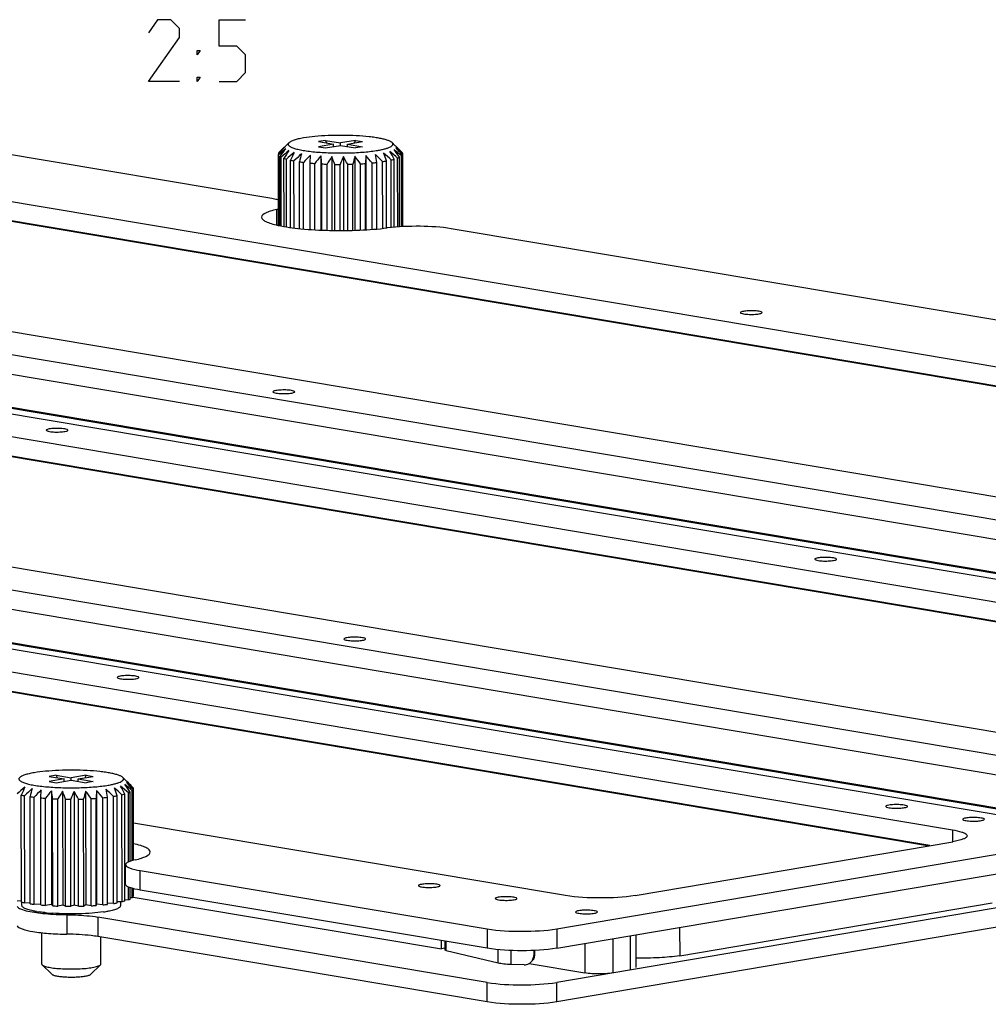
# Model space of a CAD drawing. Header units: millimetres. Extents: x 0 to 420, y 0 to 297.
# Tile 4 of 11: x 132 to 171, y 39 to 78. Entities that reach past the tile are written whole.
import ezdxf

# ---------------------------------------------------------------- set-up
doc = ezdxf.new("R2010")
doc.units = ezdxf.units.MM
doc.header["$LTSCALE"] = 23.1
doc.layers.get('0').update_dxf_attribs({"linetype": 'CONTINUOUS'})
doc.layers.add('02___PRT_ALL_AXES', color=7, linetype='CONTINUOUS')

msp = doc.modelspace()

# ---------------------------------------------------------------- linework, layer by layer
at = {"color": 7, "linetype": 'CONTINUOUS'}
for p, q in [((141.715, 71.1601), (127.6593, 73.5176)), ((142.4127, 73.4236), (142.0188, 73.0407)), ((143.8927, 73.5135), (143.6101, 73.4656)), ((143.6101, 73.4656), (144.2187, 73.3635)), ((144.2187, 73.3635), (143.611, 73.2606)), ((143.8927, 73.5135), (143.9322, 73.4116)), ((143.8927, 73.5135), (144.5013, 73.4114)), ((144.2187, 73.2681), (144.2187, 73.3635)), ((145.1089, 73.5143), (144.5013, 73.4114)), ((144.5013, 73.3161), (144.5013, 73.4114)), ((144.7843, 73.3639), (145.392, 73.4668)), ((144.7844, 73.2686), (144.7843, 73.3639)), ((144.7843, 73.3639), (145.3929, 73.2618)), ((145.0695, 73.4122), (145.1089, 73.5143)), ((145.1089, 73.5143), (145.392, 73.4668)), ((146.5902, 73.426), (146.7188, 73.3013)), ((141.9819, 72.9637), (141.998, 72.981)), ((141.9835, 70.0731), (141.9819, 72.9637)), ((142.0432, 73.0587), (141.9979, 73.0162)), ((141.998, 72.981), (141.9979, 73.0162)), ((143.611, 73.2606), (143.8941, 73.2131)), ((143.8941, 73.2131), (144.5017, 73.3161)), ((144.5017, 73.3161), (145.1103, 73.214)), ((145.3929, 73.2618), (145.1103, 73.214)), ((146.7654, 73.2554), (146.7686, 73.2523)), ((146.9611, 73.0609), (146.9611, 73.0634)), ((146.9611, 73.0609), (147.0101, 73.0115)), ((147.0233, 70.0239), (147.0216, 72.9753)), ((141.9949, 70.0709), (141.9933, 72.9274)), ((142.044, 70.0616), (142.0424, 72.8755)), ((142.0999, 70.0509), (142.0983, 72.8404)), ((142.2119, 70.0296), (142.2103, 72.7914)), ((142.3099, 70.0138), (142.3084, 72.7591)), ((142.48, 69.9887), (142.4785, 72.7151)), ((142.6158, 69.9709), (142.6143, 72.687)), ((142.8366, 69.9461), (142.835, 72.65)), ((143.0042, 69.9304), (143.0027, 72.6272)), ((143.2644, 72.5987), (143.2803, 72.9223)), ((143.266, 69.9086), (143.2644, 72.5987)), ((143.4581, 69.8975), (143.4566, 72.5824)), ((143.6987, 72.8867), (143.7004, 69.8846)), ((143.7494, 69.8829), (143.7479, 72.5637)), ((144.1521, 72.8665), (144.1538, 69.8712)), ((144.6209, 72.8627), (144.6226, 69.8688)), ((145.0843, 72.8754), (145.0861, 69.8778)), ((145.3068, 69.8854), (145.3053, 72.5673)), ((145.5224, 72.9041), (145.5065, 72.5805)), ((145.508, 69.8963), (145.5065, 72.5805)), ((145.5224, 72.9041), (145.5241, 69.8972)), ((145.7858, 69.9143), (145.7843, 72.6045)), ((145.9665, 69.9287), (145.965, 72.6245)), ((146.2088, 69.9526), (146.2073, 72.6577)), ((146.3611, 69.969), (146.3596, 72.6835)), ((146.5573, 69.9899), (146.5557, 72.7245)), ((146.6745, 70.0011), (146.673, 72.7551)), ((146.816, 70.0118), (146.8144, 72.802)), ((146.8931, 70.0176), (146.8915, 72.836)), ((146.9736, 70.0215), (146.972, 72.8868)), ((147.0072, 70.0231), (147.0055, 72.9227)), ((124.4837, 72.1687), (225.8218, 55.1716)), ((143.9577, 69.8757), (143.9562, 72.5545)), ((144.2658, 69.8698), (144.2643, 72.5465)), ((144.4811, 69.8675), (144.4796, 72.5447)), ((144.7926, 69.8704), (144.7911, 72.5477)), ((145.0055, 69.8753), (145.004, 72.5535)), ((224.8981, 54.538), (124.4842, 71.3801)), ((224.8079, 54.5228), (127.303, 70.8769)), ((141.9181, 70.0887), (141.9178, 70.723)), ((212.4818, 59.2906), (148.9871, 69.9404)), ((210.1365, 52.515), (108.7984, 69.5121)), ((209.2209, 51.7396), (104.203, 69.354)), ((207.448, 51.2485), (104.2034, 68.5654)), ((97.1375, 68.1573), (202.1555, 50.543)), ((96.2219, 67.382), (197.56, 50.3849)), ((196.6363, 49.7513), (96.2224, 66.5934)), ((196.5461, 49.736), (97.9895, 66.2666)), ((203.3547, 50.5552), (108.158, 66.5223)), ((108.733, 66.4735), (203.496, 50.5792)), ((181.8747, 47.7282), (80.5366, 64.7253)), ((180.9591, 46.9529), (75.9412, 64.5672)), ((179.1862, 46.4618), (75.9416, 63.7787)), ((68.8757, 63.3706), (173.8937, 45.7563)), ((67.9601, 62.5953), (169.2982, 45.5982)), ((168.3745, 44.9646), (67.9606, 61.8067)), ((168.2844, 44.9493), (69.7277, 61.4799)), ((175.0929, 45.7685), (79.8963, 61.7356)), ((80.4713, 61.6867), (175.2343, 45.7925)), ((153.2657, 41.5945), (233.8118, 55.2367)), ((153.2662, 40.806), (233.8123, 54.4481)), ((233.8131, 53.0681), (153.267, 39.426)), ((233.8135, 52.2796), (153.2674, 38.6375)), ((132.9829, 47.8104), (132.7003, 47.7625)), ((132.7003, 47.7625), (133.3089, 47.6604)), ((133.3089, 47.6604), (132.7013, 47.5575)), ((132.7013, 47.5575), (132.9844, 47.5101)), ((132.9829, 47.8104), (133.5915, 47.7083)), ((132.9829, 47.8104), (133.0225, 47.7085)), ((132.9844, 47.5101), (133.592, 47.613)), ((133.309, 47.565), (133.3089, 47.6604)), ((134.1992, 47.8112), (133.5915, 47.7083)), ((133.5916, 47.613), (133.5915, 47.7083)), ((133.592, 47.613), (134.2006, 47.5109)), ((133.8746, 47.6608), (134.4822, 47.7638)), ((133.8746, 47.6608), (134.4832, 47.5588)), ((133.8747, 47.5656), (133.8746, 47.6608)), ((134.1597, 47.7091), (134.1992, 47.8112)), ((134.1992, 47.8112), (134.4822, 47.7638)), ((134.4832, 47.5588), (134.2006, 47.5109)), ((135.6805, 47.7229), (135.809, 47.5982)), ((135.8557, 47.5523), (135.8588, 47.5492)), ((132.3547, 46.8957), (132.3706, 47.2192)), ((132.789, 47.1836), (132.7916, 42.5755)), ((133.2424, 47.1634), (133.245, 42.5553)), ((133.7111, 47.1596), (133.7137, 42.5515)), ((134.1746, 47.1723), (134.1772, 42.5642)), ((134.6126, 47.201), (134.5967, 46.8774)), ((134.6126, 47.201), (134.6153, 42.5929)), ((135.7657, 42.7149), (135.7632, 47.052)), ((135.9062, 44.2984), (135.9046, 47.0989)), ((135.9833, 44.3294), (135.9817, 47.1329)), ((136.0514, 47.3578), (136.0514, 47.3603)), ((136.0514, 47.3578), (136.1004, 47.3084)), ((136.0638, 44.356), (136.0622, 47.1837)), ((136.0974, 44.3651), (136.0958, 47.2196)), ((136.1135, 44.3695), (136.1119, 47.2722)), ((131.5712, 42.675), (131.5687, 47.012)), ((131.707, 42.6468), (131.7045, 46.9839)), ((131.9278, 42.6098), (131.9253, 46.9469)), ((132.0954, 42.5871), (132.0929, 46.9241)), ((132.3572, 42.5586), (132.3547, 46.8957)), ((132.5493, 42.5422), (132.5468, 46.8793)), ((132.8406, 42.5236), (132.8382, 46.8607)), ((133.0489, 42.5143), (133.0464, 46.8514)), ((133.3571, 42.5063), (133.3546, 46.8434)), ((133.5723, 42.5046), (133.5699, 46.8416)), ((133.8838, 42.5075), (133.8814, 46.8446)), ((134.0967, 42.5134), (134.0943, 46.8504)), ((134.398, 42.5272), (134.3955, 46.8642)), ((134.5992, 42.5403), (134.5967, 46.8774)), ((134.877, 42.5644), (134.8745, 46.9015)), ((135.0577, 42.5843), (135.0553, 46.9214)), ((135.3, 42.6176), (135.2975, 46.9546)), ((135.4523, 42.6434), (135.4498, 46.9804)), ((135.6484, 42.6844), (135.646, 47.0214)), ((153.6129, 42.9415), (136.1127, 45.8768)), ((169.2982, 45.5982), (169.2985, 45.1214)), ((156.4414, 42.9435), (169.3005, 45.1214)), ((167.5284, 45.0761), (167.5284, 45.1065)), ((167.6755, 45.0514), (167.6755, 45.0818)), ((167.719, 45.0441), (167.719, 45.0745)), ((135.7952, 43.3997), (135.7948, 44.1883)), ((136.3817, 43.9501), (150.4373, 41.5926)), ((136.3821, 43.1615), (136.3817, 43.9501)), ((135.9071, 42.7619), (135.9068, 43.2907)), ((135.9842, 42.7958), (135.9839, 43.259)), ((136.0647, 42.8467), (136.0645, 43.2318)), ((136.0982, 42.8826), (136.0981, 43.2231)), ((136.1143, 42.9351), (136.1142, 43.2189)), ((150.4378, 40.804), (136.3821, 43.1615)), ((131.5712, 42.7206), (131.4011, 42.719)), ((131.5947, 42.5339), (131.5946, 42.6698)), ((131.707, 42.6468), (131.9277, 42.657)), ((135.6484, 42.6844), (135.4523, 42.6895)), ((135.5947, 42.5362), (135.5946, 42.6858)), ((135.9071, 42.7619), (135.7657, 42.7605)), ((136.0647, 42.8467), (135.9842, 42.843)), ((136.1143, 42.9351), (136.0982, 42.9337)), ((136.1045, 42.8762), (148.5937, 40.7815)), ((132.0954, 42.5871), (132.3571, 42.6097)), ((132.7916, 42.5755), (132.5493, 42.5422)), ((132.8406, 42.5236), (132.7916, 42.5755)), ((133.245, 42.5553), (133.0489, 42.5143)), ((133.3571, 42.5063), (133.245, 42.5553)), ((133.7137, 42.5515), (133.5723, 42.5046)), ((133.8838, 42.5075), (133.7137, 42.5515)), ((134.1772, 42.5642), (134.0967, 42.5134)), ((134.398, 42.5272), (134.1772, 42.5642)), ((134.6153, 42.5929), (134.5992, 42.5403)), ((134.877, 42.5644), (134.6153, 42.5929)), ((135.3, 42.6176), (135.0577, 42.6331)), ((158.2396, 40.5068), (170.9015, 42.6513)), ((133.4188, 42.1653), (133.4192, 41.3768)), ((150.4385, 39.4241), (134.6719, 42.0686)), ((134.6719, 42.0686), (134.6724, 41.28)), ((150.4373, 41.5926), (150.4378, 40.804)), ((153.2657, 41.5945), (153.2662, 40.806)), ((158.239, 41.6482), (158.2396, 40.5068)), ((132.396, 40.1687), (132.3953, 41.4361)), ((150.439, 38.6355), (134.6724, 41.28)), ((134.796, 40.1701), (134.7954, 41.2594)), ((148.5937, 40.7815), (148.5935, 41.1134)), ((148.7408, 40.7324), (148.7406, 41.0887)), ((148.7843, 40.7092), (148.7841, 41.0814)), ((155.5271, 41.1889), (155.5279, 39.8089)), ((156.2337, 41.3086), (156.2345, 39.9286)), ((156.4676, 41.3482), (156.4683, 40.024)), ((148.7286, 40.8043), (148.5937, 40.7815)), ((150.8904, 40.2042), (148.7843, 40.7092)), ((150.8904, 40.2042), (150.8901, 40.748)), ((151.4071, 40.1491), (151.4068, 40.7155)), ((152.3276, 40.7174), (152.3277, 40.5167)), ((152.3552, 40.7185), (152.3553, 40.5433)), ((154.3959, 40.9973), (154.3965, 39.8082)), ((152.2385, 40.2663), (152.2109, 40.2397)), ((152.3553, 40.5433), (152.3277, 40.5167)), ((132.8081, 39.7516), (132.4137, 40.1341)), ((134.3845, 39.7525), (134.7784, 40.1355)), ((151.9339, 40.1339), (151.4071, 40.1491)), ((152.14, 40.1867), (154.3965, 39.8082)), ((150.439, 38.6355), (150.4385, 39.4241)), ((153.2674, 38.6375), (153.267, 39.426))]:
    msp.add_line(p, q, dxfattribs=at)
at = {"color": 2, "linetype": 'CONTINUOUS'}
for points in [[(137.9777, 75.9037), (136.7277, 75.9037), (137.9777, 77.6894), (137.9777, 78.0465), (137.6206, 78.4037), (137.0849, 78.4037), (136.7277, 77.868)], [(139.5849, 75.9037), (140.2992, 75.9037), (140.6563, 76.2608), (140.6563, 76.9751), (140.2992, 77.3323), (139.5849, 77.3323), (139.5849, 78.4037), (140.6563, 78.4037)], [(138.692, 76.9751), (138.692, 77.1537), (138.8111, 77.1537), (138.692, 76.9751)], [(138.692, 75.9037), (138.692, 76.0823), (138.8111, 76.0823), (138.692, 75.9037)]]:
    msp.add_lwpolyline(points, dxfattribs=at)
at = {"color": 7, "linetype": 'CONTINUOUS'}
for centre, radius, start, end in [((156.413, 56.588), 21.7922, 130.41561, 131.42874), ((161.2636, 55.1003), 26.2847, 136.30339, 137.13514), ((164.0298, 55.6299), 27.9438, 141.09426, 141.8916), ((154.8039, 59.4728), 18.639, 132.30012, 133.20592), ((157.7894, 54.7796), 23.9249, 130.0139, 130.98387), ((167.1924, 57.3201), 29.3848, 147.51172, 148.2302), ((159.2534, 53.8192), 25.4136, 130.88312, 131.81821), ((173.9323, 58.9345), 34.3402, 155.7602, 156.34075), ((160.7893, 53.7779), 26.2275, 132.9605, 133.866), ((193.6308, 60.1424), 52.313, 165.80378, 166.16714), ((110.9667, 60.4584), 37.4447, 19.05555, 19.57449), ((129.0259, 53.6681), 25.8929, 47.38937, 48.30955), ((121.0352, 59.1024), 29.0463, 28.03622, 28.74259), ((130.5213, 54.1758), 24.7468, 48.82255, 49.77436), ((125.1865, 57.5055), 26.5731, 35.234, 36.05139), ((131.9463, 55.5862), 22.9147, 49.02558, 50.01638), ((130.9939, 57.2162), 22.4944, 45.48207, 45.64891), ((136.0844, 62.2392), 15.3446, 45.86854, 46.1296), ((126.78, 55.5004), 26.6947, 40.74173, 41.5957), ((133.2455, 57.7501), 20.5326, 47.86038, 48.89807), ((128.1365, 54.319), 26.5636, 44.87392, 45.45945), ((133.7111, 59.802), 18.7464, 45.02458, 45.84879), ((143.3335, 76.4991), 3.8793, 257.2671, 259.31554), ((143.8738, 79.6754), 7.1018, 261.58902, 262.95395), ((162.4891, 54.5701), 26.5665, 136.3063, 137.18022), ((144.2586, 83.1372), 10.5853, 264.61066, 265.65455), ((164.0319, 56.4604), 26.1392, 141.06674, 141.91913), ((62.5934, 60.3657), 82.0661, 8.547916, 8.775987), ((144.4491, 85.9859), 13.4404, 267.00965, 267.89841), ((167.3013, 58.1112), 27.4518, 147.48643, 148.25549), ((106.3006, 59.4203), 40.1689, 19.07314, 19.55689), ((173.8257, 59.7003), 32.0339, 155.7393, 156.36164), ((117.3344, 57.912), 31.1139, 28.05969, 28.71912), ((192.3276, 60.9126), 48.7343, 165.79043, 166.18048), ((122.0956, 56.1579), 28.4246, 35.26063, 36.02477), ((144.6016, 84.87), 12.3228, 273.27349, 274.21099), ((125.5588, 55.1822), 26.6947, 40.74173, 41.5957), ((144.88, 81.6402), 9.0808, 275.71514, 276.86223), ((70.3953, 61.2773), 76.4168, 8.539486, 8.784418), ((127.4295, 54.0562), 26.4315, 44.72984, 45.62065), ((145.3018, 78.4827), 5.8949, 278.83561, 279.6016), ((145.4129, 77.8219), 5.2249, 279.6087, 280.43863), ((144.4931, 87.4247), 14.88, 269.11883, 269.94785), ((144.5018, 87.0011), 14.4563, 271.1467, 271.99081), ((141.3988, 72.9696), 2.3058, 283.00747, 284.79096), ((114.2768, 31.8024), 26.5731, 35.234, 36.05139), ((121.0365, 29.8831), 22.9147, 49.02558, 50.01638), ((120.0842, 31.5131), 22.4944, 45.48207, 45.64891), ((125.1747, 36.5361), 15.3446, 45.86854, 46.1296), ((115.8703, 29.7973), 26.6947, 40.74173, 41.5957), ((122.3358, 32.047), 20.5326, 47.86038, 48.89807), ((117.2268, 28.6159), 26.5636, 44.87392, 45.45945), ((122.8013, 34.0989), 18.7464, 45.02458, 45.84879), ((148.3437, 28.1161), 25.4136, 130.88312, 131.81821), ((163.0225, 33.2315), 34.3402, 155.7602, 156.34075), ((149.8795, 28.0748), 26.2275, 132.9605, 133.866), ((182.7211, 34.4393), 52.313, 165.80378, 166.16714), ((151.5793, 28.867), 26.5665, 136.3063, 137.18022), ((153.1221, 30.7573), 26.1392, 141.06674, 141.91913), ((51.6837, 34.6626), 82.0661, 8.547916, 8.775987), ((156.3916, 32.4081), 27.4518, 147.48643, 148.25549), ((95.3908, 33.7172), 40.1689, 19.07314, 19.55689), ((162.916, 33.9972), 32.0339, 155.7393, 156.36164), ((106.4247, 32.2089), 31.1139, 28.05969, 28.71912), ((181.4179, 35.2095), 48.7343, 165.79043, 166.18048), ((111.1858, 30.4548), 28.4246, 35.26063, 36.02477), ((114.6491, 29.4791), 26.6947, 40.74173, 41.5957), ((59.4856, 35.5742), 76.4168, 8.539486, 8.784418), ((116.5197, 28.3531), 26.4315, 44.72984, 45.62065), ((100.057, 34.7553), 37.4447, 19.05555, 19.57449), ((118.1161, 27.965), 25.8929, 47.38937, 48.30955), ((110.1255, 33.3994), 29.0463, 28.03622, 28.74259), ((119.6115, 28.4727), 24.7468, 48.82255, 49.77436), ((132.4238, 50.796), 3.8793, 257.2671, 259.31554), ((132.9641, 53.9723), 7.1018, 261.58902, 262.95395), ((133.3489, 57.4342), 10.5853, 264.61066, 265.65455), ((133.5393, 60.2828), 13.4404, 267.00965, 267.89841), ((133.5834, 61.7216), 14.88, 269.11883, 269.94785), ((133.5921, 61.298), 14.4563, 271.1467, 271.99081), ((133.6919, 59.1669), 12.3228, 273.27349, 274.21099), ((133.9703, 55.9371), 9.0808, 275.71514, 276.86223), ((134.3921, 52.7796), 5.8949, 278.83561, 279.6016), ((134.5032, 52.1188), 5.2249, 279.6087, 280.43863), ((132.4659, 46.6505), 4.0749, 257.31626, 259.26637), ((132.9986, 49.8716), 7.3403, 261.61119, 262.93178), ((132.9993, 47.1902), 4.9623, 260.51528, 261.8637), ((133.3704, 53.321), 10.81, 264.62151, 265.6437), ((133.5484, 56.0955), 13.5903, 267.01455, 267.89351), ((133.5859, 57.3846), 14.88, 269.11883, 269.94785), ((133.5971, 56.8657), 14.361, 271.1439, 271.99361), ((133.707, 54.6355), 12.128, 273.26596, 274.21852), ((133.999, 51.3619), 8.8412, 275.6996, 276.87777), ((134.2138, 47.005), 4.7742, 278.19556, 279.59988), ((134.4768, 47.9406), 5.3863, 278.7913, 280.43467), ((133.4238, 50.8411), 8.6384, 264.20148, 266.06373), ((151.9485, 40.513), 0.3788, 300.40303, 313.82858)]:
    msp.add_arc(centre, radius, start, end, dxfattribs=at)
for points, knots in [([(142.4127, 73.4237), (142.4042, 73.4154), (142.3899, 73.3985), (142.3792, 73.368), (142.3845, 73.3369), (142.4042, 73.308), (142.4361, 73.2804), (142.4804, 73.2536), (142.5369, 73.2274), (142.6055, 73.202), (142.6858, 73.1776), (142.8143, 73.1448), (143.0007, 73.1085), (143.2516, 73.0726), (143.5336, 73.0436), (143.8396, 73.0224), (144.1621, 73.0093), (144.493, 73.0049), (144.9275, 73.0107), (145.3462, 73.0324), (145.7376, 73.0723), (145.9173, 73.0978), (146.0018, 73.1121)], [0, 0, 0, 0, 0.0094445, 0.0172766, 0.0248372, 0.0335994, 0.0445413, 0.0581378, 0.0745903, 0.0939526, 0.1162031, 0.1412639, 0.1993367, 0.2669684, 0.3426176, 0.4245012, 0.5106586, 0.599011, 0.6874197, 0.8558845, 0.9319068, 1, 1, 1, 1]), ([(143.0012, 73.6154), (142.9306, 73.6034), (142.8021, 73.5786), (142.6517, 73.5392), (142.5531, 73.5043), (142.4951, 73.4791), (142.4487, 73.4532), (142.423, 73.4337), (142.4127, 73.4237)], [0, 0, 0, 0, 0.3441969, 0.6277055, 0.7452388, 0.8462624, 0.9309117, 1, 1, 1, 1]), ([(146.5902, 73.426), (146.5811, 73.4349), (146.559, 73.4521), (146.5015, 73.4857), (146.4053, 73.5243), (146.2633, 73.5654), (146.0888, 73.6031), (145.885, 73.6367), (145.5663, 73.6766), (145.1257, 73.71), (144.5702, 73.7252), (144.0096, 73.7154), (143.4853, 73.6815), (143.1536, 73.6412), (143.0012, 73.6154)], [0, 0, 0, 0, 0.0104638, 0.0230342, 0.0548564, 0.0956436, 0.1449652, 0.2020853, 0.2660565, 0.4099772, 0.566547, 0.7245136, 0.872512, 1, 1, 1, 1]), ([(146.0018, 73.1121), (146.058, 73.1216), (146.1626, 73.1413), (146.3065, 73.1757), (146.4249, 73.2126), (146.5164, 73.2512), (146.5744, 73.2871), (146.6043, 73.3178), (146.6175, 73.3396), (146.6228, 73.3621), (146.6196, 73.3847), (146.6083, 73.4066), (146.5969, 73.4196), (146.5902, 73.426)], [0, 0, 0, 0, 0.2233893, 0.4172876, 0.5794973, 0.7089665, 0.8062122, 0.844021, 0.8761051, 0.9046719, 0.9328185, 0.9637767, 1, 1, 1, 1]), ([(141.9819, 72.9637), (141.9821, 72.9606), (141.9836, 72.9479), (141.9885, 72.9358), (141.9933, 72.9274)], [0, 0, 0, 0, 0.2393886, 1, 1, 1, 1]), ([(142.0188, 73.0407), (142.0168, 73.0387), (142.0092, 73.031), (142.0024, 73.0227), (141.9979, 73.0162)], [0, 0, 0, 0, 0.2659608, 1, 1, 1, 1]), ([(147.0216, 72.9753), (147.0214, 72.9783), (147.0198, 72.991), (147.0149, 73.0031), (147.0101, 73.0115)], [0, 0, 0, 0, 0.2393886, 1, 1, 1, 1]), ([(142.0424, 72.8755), (142.0464, 72.8724), (142.0643, 72.8596), (142.0834, 72.8484), (142.0983, 72.8404)], [0, 0, 0, 0, 0.2294346, 1, 1, 1, 1]), ([(142.2103, 72.7914), (142.218, 72.7886), (142.2504, 72.777), (142.2832, 72.7666), (142.3084, 72.7591)], [0, 0, 0, 0, 0.2362157, 1, 1, 1, 1]), ([(146.5557, 72.7245), (146.566, 72.7269), (146.6052, 72.7365), (146.6443, 72.7468), (146.673, 72.7551)], [0, 0, 0, 0, 0.2612193, 1, 1, 1, 1]), ([(146.8144, 72.802), (146.8214, 72.8047), (146.8474, 72.8152), (146.8731, 72.8267), (146.8915, 72.836)], [0, 0, 0, 0, 0.2670778, 1, 1, 1, 1]), ([(146.972, 72.8868), (146.9754, 72.8897), (146.9877, 72.9006), (146.9988, 72.9129), (147.0055, 72.9227)], [0, 0, 0, 0, 0.2737795, 1, 1, 1, 1]), ([(141.9871, 71.1032), (141.9668, 71.1086), (141.8768, 71.1308), (141.7857, 71.1483), (141.715, 71.1601)], [0, 0, 0, 0, 0.2265533, 1, 1, 1, 1]), ([(141.9178, 70.723), (141.829, 70.7025), (141.6696, 70.6595), (141.4613, 70.5816), (141.3031, 70.4813), (141.3032, 70.4048)], [0, 0, 0, 0, 0.3840855, 0.6774418, 1, 1, 1, 1]), ([(141.3032, 70.4048), (141.3033, 70.372), (141.3542, 70.2933), (141.4941, 70.2167), (141.7055, 70.1379), (141.8741, 70.0966), (141.9703, 70.0756)], [0, 0, 0, 0, 0.1270869, 0.3267935, 0.6179321, 1, 1, 1, 1]), ([(141.9703, 70.0756), (142.2743, 70.0094), (142.969, 69.9194), (144.0752, 69.8592), (145.2442, 69.8699), (146.0239, 69.9267), (146.3929, 69.9724)], [0, 0, 0, 0, 0.2102984, 0.4722197, 0.7486091, 1, 1, 1, 1]), ([(148.9871, 69.9404), (148.5716, 70.0101), (147.7027, 70.0563), (146.8347, 70.0272), (146.3929, 69.9724)], [0, 0, 0, 0, 0.4862874, 1, 1, 1, 1]), ([(132.0915, 47.9123), (132.0208, 47.9003), (131.8924, 47.8755), (131.742, 47.8361), (131.6434, 47.8013), (131.5854, 47.776), (131.539, 47.7501), (131.5133, 47.7306), (131.503, 47.7206)], [0, 0, 0, 0, 0.3441969, 0.6277055, 0.7452388, 0.8462624, 0.9309117, 1, 1, 1, 1]), ([(135.6805, 47.7229), (135.6714, 47.7318), (135.6493, 47.749), (135.5918, 47.7826), (135.4956, 47.8212), (135.3536, 47.8623), (135.1791, 47.9), (134.9753, 47.9336), (134.6566, 47.9735), (134.2159, 48.0069), (133.6604, 48.0221), (133.0998, 48.0123), (132.5755, 47.9784), (132.2438, 47.9381), (132.0915, 47.9123)], [0, 0, 0, 0, 0.0104638, 0.0230342, 0.0548564, 0.0956436, 0.1449652, 0.2020853, 0.2660565, 0.4099772, 0.566547, 0.7245136, 0.872512, 1, 1, 1, 1]), ([(131.503, 47.7206), (131.4944, 47.7123), (131.4802, 47.6955), (131.4695, 47.665), (131.4748, 47.6338), (131.4944, 47.6049), (131.5264, 47.5773), (131.5706, 47.5505), (131.6271, 47.5243), (131.6957, 47.4989), (131.776, 47.4745), (131.9046, 47.4417), (132.091, 47.4054), (132.3419, 47.3695), (132.6239, 47.3406), (132.9299, 47.3193), (133.2523, 47.3063), (133.5833, 47.3018), (134.0177, 47.3076), (134.4364, 47.3293), (134.8279, 47.3692), (135.0075, 47.3947), (135.092, 47.409)], [0, 0, 0, 0, 0.0094445, 0.0172766, 0.0248372, 0.0335994, 0.0445413, 0.0581378, 0.0745903, 0.0939526, 0.1162031, 0.1412639, 0.1993367, 0.2669684, 0.3426176, 0.4245012, 0.5106586, 0.599011, 0.6874197, 0.8558845, 0.9319068, 1, 1, 1, 1]), ([(135.092, 47.409), (135.1482, 47.4185), (135.2529, 47.4382), (135.3967, 47.4726), (135.5152, 47.5095), (135.6067, 47.5481), (135.6647, 47.584), (135.6946, 47.6148), (135.7078, 47.6365), (135.7131, 47.659), (135.7098, 47.6816), (135.6985, 47.7036), (135.6871, 47.7165), (135.6805, 47.7229)], [0, 0, 0, 0, 0.2233893, 0.4172876, 0.5794973, 0.7089665, 0.8062122, 0.844021, 0.8761051, 0.9046719, 0.9328185, 0.9637767, 1, 1, 1, 1]), ([(135.646, 47.0214), (135.6562, 47.0239), (135.6955, 47.0334), (135.7345, 47.0438), (135.7632, 47.052)], [0, 0, 0, 0, 0.2612193, 1, 1, 1, 1]), ([(135.9046, 47.0989), (135.9116, 47.1016), (135.9377, 47.1121), (135.9633, 47.1236), (135.9817, 47.1329)], [0, 0, 0, 0, 0.2670778, 1, 1, 1, 1]), ([(136.0622, 47.1837), (136.0657, 47.1866), (136.078, 47.1975), (136.0891, 47.2098), (136.0958, 47.2196)], [0, 0, 0, 0, 0.2737795, 1, 1, 1, 1]), ([(136.1119, 47.2722), (136.1117, 47.2752), (136.1101, 47.2879), (136.1052, 47.3), (136.1004, 47.3084)], [0, 0, 0, 0, 0.2393886, 1, 1, 1, 1]), ([(169.2982, 45.5982), (169.4225, 45.5773), (169.5898, 45.5441), (169.7758, 45.4736), (169.8398, 45.4346), (169.8603, 45.4129)], [0, 0, 0, 0, 0.6325429, 0.8499401, 1, 1, 1, 1]), ([(169.885, 45.36), (169.8851, 45.3346), (169.8356, 45.2737), (169.6386, 45.1873), (169.4472, 45.1463), (169.3005, 45.1214)], [0, 0, 0, 0, 0.1165251, 0.3157194, 1, 1, 1, 1]), ([(136.7934, 44.7054), (136.7934, 44.7385), (136.7412, 44.8182), (136.5989, 44.8952), (136.3836, 44.9747), (136.212, 45.0162), (136.1141, 45.0372)], [0, 0, 0, 0, 0.1264793, 0.3261135, 0.6175334, 1, 1, 1, 1]), ([(136.1789, 44.3872), (136.2677, 44.4077), (136.4271, 44.4507), (136.6354, 44.5286), (136.7935, 44.6289), (136.7934, 44.7054)], [0, 0, 0, 0, 0.3840855, 0.6774418, 1, 1, 1, 1]), ([(136.1789, 44.3872), (136.0811, 44.3645), (135.9515, 44.3352), (135.7946, 44.236), (135.7948, 44.1882)], [0, 0, 0, 0, 0.6771808, 1, 1, 1, 1]), ([(135.7948, 44.1882), (135.7949, 44.1627), (135.8447, 44.1019), (136.0424, 44.0155), (136.2345, 43.9748), (136.3817, 43.9501)], [0, 0, 0, 0, 0.1165573, 0.3157837, 1, 1, 1, 1]), ([(136.3821, 43.1615), (136.2349, 43.1862), (136.0429, 43.227), (135.8452, 43.3133), (135.7954, 43.3742), (135.7952, 43.3996)], [0, 0, 0, 0, 0.6842163, 0.8834427, 1, 1, 1, 1]), ([(135.7657, 42.7149), (135.7564, 42.7123), (135.7175, 42.7014), (135.6784, 42.6915), (135.6484, 42.6844)], [0, 0, 0, 0, 0.2387011, 1, 1, 1, 1]), ([(135.9842, 42.7958), (135.9784, 42.7929), (135.9531, 42.7806), (135.9272, 42.7697), (135.9071, 42.7619)], [0, 0, 0, 0, 0.233004, 1, 1, 1, 1]), ([(136.0982, 42.8826), (136.0962, 42.8795), (136.0863, 42.8663), (136.0744, 42.8548), (136.0647, 42.8467)], [0, 0, 0, 0, 0.2279111, 1, 1, 1, 1]), ([(156.4414, 42.9435), (155.9756, 42.8646), (155.0274, 42.8236), (154.0791, 42.8633), (153.6129, 42.9415)], [0, 0, 0, 0, 0.4998602, 1, 1, 1, 1]), ([(131.402, 42.5036), (131.4268, 42.4526), (131.5873, 42.3743), (131.7355, 42.3337), (131.8371, 42.311)], [0, 0, 0, 0, 0.3525808, 1, 1, 1, 1]), ([(132.1816, 42.2957), (132.1375, 42.3031), (132.054, 42.3184), (131.9371, 42.3445), (131.8361, 42.3724), (131.7518, 42.4017), (131.6849, 42.4321), (131.6357, 42.4636), (131.6035, 42.4964), (131.5947, 42.5224), (131.5947, 42.5339)], [0, 0, 0, 0, 0.2042377, 0.3869012, 0.5465899, 0.6823067, 0.7936571, 0.881215, 0.9476007, 1, 1, 1, 1]), ([(131.8371, 42.311), (132.0664, 42.2598), (132.5941, 42.194), (133.1237, 42.1691), (133.4188, 42.1653)], [0, 0, 0, 0, 0.4432435, 1, 1, 1, 1]), ([(132.551, 42.2469), (132.529, 42.2492), (132.4442, 42.2582), (132.3595, 42.2689), (132.297, 42.2778)], [0, 0, 0, 0, 0.260059, 1, 1, 1, 1]), ([(134.8944, 42.2795), (134.7413, 42.2574), (134.4131, 42.2235), (133.9014, 42.198), (133.3667, 42.1959), (133.0073, 42.2109), (132.8308, 42.2231)], [0, 0, 0, 0, 0.2244417, 0.4783316, 0.7432875, 1, 1, 1, 1]), ([(135.01, 42.2976), (135.054, 42.3051), (135.1371, 42.3205), (135.2537, 42.3467), (135.3544, 42.3747), (135.4383, 42.404), (135.505, 42.4345), (135.5539, 42.4659), (135.586, 42.4987), (135.5947, 42.5247), (135.5947, 42.5362)], [0, 0, 0, 0, 0.2041744, 0.3868702, 0.5465205, 0.6822077, 0.7935532, 0.8811206, 0.9475409, 1, 1, 1, 1]), ([(133.4188, 42.1653), (133.5344, 42.1638), (133.9532, 42.1518), (134.3726, 42.1188), (134.6719, 42.0686)], [0, 0, 0, 0, 0.2758832, 1, 1, 1, 1]), ([(131.4025, 41.715), (131.4158, 41.6875), (131.4817, 41.636), (131.6927, 41.5478), (132.101, 41.4653), (132.7087, 41.3986), (133.1704, 41.38), (133.4192, 41.3768)], [0, 0, 0, 0, 0.044178, 0.114004, 0.3330428, 0.640053, 1, 1, 1, 1]), ([(150.4373, 41.5926), (150.9035, 41.5144), (151.8517, 41.4747), (152.7999, 41.5156), (153.2657, 41.5945)], [0, 0, 0, 0, 0.5001398, 1, 1, 1, 1]), ([(134.6724, 41.28), (134.5828, 41.295), (134.1673, 41.3516), (133.7475, 41.3725), (133.4192, 41.3768)], [0, 0, 0, 0, 0.2166646, 1, 1, 1, 1]), ([(148.7843, 40.7092), (148.778, 40.7107), (148.767, 40.7137), (148.7545, 40.7186), (148.7473, 40.7229), (148.7429, 40.7265), (148.7408, 40.7301), (148.7408, 40.7324)], [0, 0, 0, 0, 0.3783207, 0.6673287, 0.7781985, 0.868199, 1, 1, 1, 1]), ([(153.2662, 40.806), (152.8004, 40.7271), (151.8522, 40.6861), (150.9039, 40.7258), (150.4378, 40.804)], [0, 0, 0, 0, 0.4998602, 1, 1, 1, 1]), ([(152.2108, 40.2397), (152.2476, 40.275), (152.3074, 40.3619), (152.3277, 40.4653), (152.3277, 40.5167)], [0, 0, 0, 0, 0.4979338, 1, 1, 1, 1]), ([(152.3553, 40.5433), (152.3554, 40.4919), (152.335, 40.3885), (152.2752, 40.3016), (152.2385, 40.2663)], [0, 0, 0, 0, 0.5020662, 1, 1, 1, 1]), ([(158.2396, 40.5068), (157.9695, 40.461), (157.3783, 40.4093), (156.7859, 40.4028), (156.468, 40.4123)], [0, 0, 0, 0, 0.4627781, 1, 1, 1, 1]), ([(132.396, 40.1687), (132.396, 40.1627), (132.3998, 40.1494), (132.4085, 40.1392), (132.4137, 40.1341)], [0, 0, 0, 0, 0.4517872, 1, 1, 1, 1]), ([(132.4137, 40.1341), (132.425, 40.1231), (132.4575, 40.103), (132.5183, 40.0785), (132.5988, 40.0552), (132.6975, 40.0339), (132.8129, 40.0149), (132.9933, 39.9923), (133.2427, 39.9734), (133.5571, 39.9648), (133.8745, 39.9703), (134.1713, 39.9895), (134.359, 40.0123), (134.4452, 40.0269)], [0, 0, 0, 0, 0.0229777, 0.0547986, 0.0955864, 0.1449098, 0.2020321, 0.2660062, 0.4099358, 0.5665157, 0.7244938, 0.8725005, 1, 1, 1, 1]), ([(134.4452, 40.0269), (134.4853, 40.0337), (134.5579, 40.0477), (134.6546, 40.0731), (134.7269, 40.1002), (134.7654, 40.1229), (134.7784, 40.1355)], [0, 0, 0, 0, 0.3443874, 0.6280888, 0.8466047, 1, 1, 1, 1]), ([(134.7784, 40.1355), (134.7836, 40.1405), (134.7923, 40.1508), (134.796, 40.1641), (134.796, 40.1701)], [0, 0, 0, 0, 0.5482094, 1, 1, 1, 1]), ([(151.4071, 40.1491), (151.3099, 40.152), (151.1712, 40.1601), (150.9992, 40.1821), (150.9242, 40.1961), (150.8904, 40.2042)], [0, 0, 0, 0, 0.5605125, 0.7998252, 1, 1, 1, 1]), ([(151.9339, 40.1339), (151.9699, 40.1328), (152.0421, 40.1406), (152.1094, 40.1682), (152.1402, 40.1863)], [0, 0, 0, 0, 0.5017546, 1, 1, 1, 1]), ([(132.808, 39.7516), (132.8156, 39.7443), (132.8372, 39.7309), (132.8777, 39.7145), (132.9314, 39.699), (133.0258, 39.6786), (133.1684, 39.6591), (133.3607, 39.6444), (133.5703, 39.6387), (133.7819, 39.6424), (133.9797, 39.6552), (134.1049, 39.6704), (134.1624, 39.6801)], [0, 0, 0, 0, 0.0229744, 0.0547906, 0.0955737, 0.1448958, 0.2659672, 0.4099015, 0.566489, 0.724477, 0.87249, 1, 1, 1, 1]), ([(134.1624, 39.6801), (134.1891, 39.6847), (134.2375, 39.694), (134.302, 39.7109), (134.3502, 39.729), (134.3759, 39.7441), (134.3845, 39.7525)], [0, 0, 0, 0, 0.3443718, 0.6281295, 0.8466172, 1, 1, 1, 1]), ([(155.5279, 39.8089), (155.3416, 39.7774), (154.9623, 39.761), (154.583, 39.7769), (154.3965, 39.8082)], [0, 0, 0, 0, 0.4998602, 1, 1, 1, 1]), ([(150.4385, 39.4241), (150.9047, 39.3459), (151.853, 39.3061), (152.8012, 39.3471), (153.267, 39.426)], [0, 0, 0, 0, 0.5001398, 1, 1, 1, 1]), ([(153.2674, 38.6375), (152.8016, 38.5586), (151.8534, 38.5176), (150.9052, 38.5573), (150.439, 38.6355)], [0, 0, 0, 0, 0.4998602, 1, 1, 1, 1])]:
    msp.add_open_spline(points, degree=3, knots=knots, dxfattribs=at)
msp.add_open_spline([(169.8603, 45.4129), (169.8736, 45.3987), (169.885, 45.3794), (169.885, 45.36)], degree=3, dxfattribs=at)
at = {"layer": '02___PRT_ALL_AXES', "color": 7, "linetype": 'CONTINUOUS'}
for points, knots in [([(161.4493, 66.5973), (161.3749, 66.6098), (161.2141, 66.621), (160.9894, 66.6186), (160.8145, 66.5975), (160.7276, 66.5743), (160.6984, 66.5539), (160.6985, 66.5443)], [0, 0, 0, 0, 0.295226, 0.6267273, 0.886525, 0.9627122, 1, 1, 1, 1]), ([(161.5784, 66.545), (161.5783, 66.5597), (161.5213, 66.5845), (161.4817, 66.5919), (161.4493, 66.5973)], [0, 0, 0, 0, 0.309436, 1, 1, 1, 1]), ([(160.6985, 66.5443), (160.6986, 66.5296), (160.7556, 66.5049), (160.7952, 66.4975), (160.8276, 66.492)], [0, 0, 0, 0, 0.309436, 1, 1, 1, 1]), ([(160.8276, 66.492), (160.902, 66.4795), (161.0628, 66.4684), (161.2875, 66.4707), (161.4624, 66.4918), (161.5493, 66.515), (161.5785, 66.5355), (161.5784, 66.545)], [0, 0, 0, 0, 0.295226, 0.6267273, 0.886525, 0.9627122, 1, 1, 1, 1]), ([(142.5139, 63.3902), (142.4395, 63.4027), (142.2787, 63.4139), (142.054, 63.4115), (141.8791, 63.3904), (141.7922, 63.3672), (141.763, 63.3468), (141.7631, 63.3372)], [0, 0, 0, 0, 0.295226, 0.6267273, 0.886525, 0.9627122, 1, 1, 1, 1]), ([(142.6431, 63.3379), (142.6429, 63.3526), (142.5859, 63.3774), (142.5463, 63.3848), (142.5139, 63.3902)], [0, 0, 0, 0, 0.309436, 1, 1, 1, 1]), ([(141.7631, 63.3372), (141.7632, 63.3225), (141.8202, 63.2978), (141.8598, 63.2904), (141.8922, 63.2849)], [0, 0, 0, 0, 0.309436, 1, 1, 1, 1]), ([(141.8922, 63.2849), (141.9666, 63.2725), (142.1274, 63.2613), (142.3522, 63.2636), (142.527, 63.2847), (142.6139, 63.3079), (142.6432, 63.3284), (142.6431, 63.3379)], [0, 0, 0, 0, 0.295226, 0.6267273, 0.886525, 0.9627122, 1, 1, 1, 1]), ([(133.3289, 61.8346), (133.2544, 61.847), (133.0936, 61.8582), (132.8689, 61.8559), (132.694, 61.8348), (132.6071, 61.8116), (132.5779, 61.7911), (132.578, 61.7816)], [0, 0, 0, 0, 0.295226, 0.6267273, 0.886525, 0.9627122, 1, 1, 1, 1]), ([(133.458, 61.7823), (133.4578, 61.797), (133.4009, 61.8217), (133.3612, 61.8291), (133.3289, 61.8346)], [0, 0, 0, 0, 0.309436, 1, 1, 1, 1]), ([(132.578, 61.7816), (132.5781, 61.7669), (132.6351, 61.7421), (132.6748, 61.7347), (132.7071, 61.7293)], [0, 0, 0, 0, 0.309436, 1, 1, 1, 1]), ([(132.7071, 61.7293), (132.7815, 61.7168), (132.9424, 61.7056), (133.1671, 61.708), (133.3419, 61.7291), (133.4288, 61.7523), (133.4581, 61.7727), (133.458, 61.7823)], [0, 0, 0, 0, 0.295226, 0.6267273, 0.886525, 0.9627122, 1, 1, 1, 1]), ([(164.4663, 56.612), (164.3918, 56.6245), (164.231, 56.6356), (164.0063, 56.6333), (163.8314, 56.6122), (163.7445, 56.589), (163.7153, 56.5685), (163.7154, 56.559)], [0, 0, 0, 0, 0.295226, 0.6267273, 0.886525, 0.9627122, 1, 1, 1, 1]), ([(164.5954, 56.5597), (164.5952, 56.5744), (164.5383, 56.5991), (164.4986, 56.6066), (164.4663, 56.612)], [0, 0, 0, 0, 0.309436, 1, 1, 1, 1]), ([(163.7154, 56.559), (163.7155, 56.5443), (163.7725, 56.5196), (163.8122, 56.5121), (163.8445, 56.5067)], [0, 0, 0, 0, 0.309436, 1, 1, 1, 1]), ([(163.8445, 56.5067), (163.9189, 56.4942), (164.0798, 56.4831), (164.3045, 56.4854), (164.4793, 56.5065), (164.5662, 56.5297), (164.5955, 56.5502), (164.5954, 56.5597)], [0, 0, 0, 0, 0.295226, 0.6267273, 0.886525, 0.9627122, 1, 1, 1, 1]), ([(145.3895, 53.381), (145.3151, 53.3934), (145.1543, 53.4046), (144.9296, 53.4023), (144.7547, 53.3812), (144.6678, 53.358), (144.6386, 53.3375), (144.6387, 53.3279)], [0, 0, 0, 0, 0.295226, 0.6267273, 0.886525, 0.9627122, 1, 1, 1, 1]), ([(144.6387, 53.3279), (144.6388, 53.3133), (144.6958, 53.2885), (144.7355, 53.2811), (144.7678, 53.2756)], [0, 0, 0, 0, 0.309436, 1, 1, 1, 1]), ([(144.7678, 53.2756), (144.8422, 53.2632), (145.0031, 53.252), (145.2278, 53.2543), (145.4026, 53.2755), (145.4895, 53.2987), (145.5188, 53.3191), (145.5187, 53.3287)], [0, 0, 0, 0, 0.295226, 0.6267273, 0.886525, 0.9627122, 1, 1, 1, 1]), ([(145.5187, 53.3287), (145.5185, 53.3433), (145.4616, 53.3681), (145.4219, 53.3755), (145.3895, 53.381)], [0, 0, 0, 0, 0.309436, 1, 1, 1, 1]), ([(136.2045, 51.8253), (136.13, 51.8378), (135.9692, 51.8489), (135.7445, 51.8466), (135.5697, 51.8255), (135.4827, 51.8023), (135.4535, 51.7818), (135.4536, 51.7723)], [0, 0, 0, 0, 0.295226, 0.6267273, 0.886525, 0.9627122, 1, 1, 1, 1]), ([(135.4536, 51.7723), (135.4537, 51.7576), (135.5107, 51.7329), (135.5504, 51.7254), (135.5827, 51.72)], [0, 0, 0, 0, 0.309436, 1, 1, 1, 1]), ([(135.5827, 51.72), (135.6571, 51.7075), (135.818, 51.6963), (136.0427, 51.6987), (136.2175, 51.7198), (136.3045, 51.743), (136.3337, 51.7634), (136.3336, 51.773)], [0, 0, 0, 0, 0.295226, 0.6267273, 0.886525, 0.9627122, 1, 1, 1, 1]), ([(136.3336, 51.773), (136.3334, 51.7877), (136.2765, 51.8124), (136.2368, 51.8199), (136.2045, 51.8253)], [0, 0, 0, 0, 0.309436, 1, 1, 1, 1]), ([(167.3419, 46.6027), (167.2674, 46.6152), (167.1066, 46.6263), (166.8819, 46.624), (166.7071, 46.6029), (166.6201, 46.5797), (166.5909, 46.5592), (166.591, 46.5497)], [0, 0, 0, 0, 0.295226, 0.6267273, 0.886525, 0.9627122, 1, 1, 1, 1]), ([(166.591, 46.5497), (166.5911, 46.535), (166.6481, 46.5103), (166.6878, 46.5028), (166.7201, 46.4974)], [0, 0, 0, 0, 0.309436, 1, 1, 1, 1]), ([(166.7201, 46.4974), (166.7945, 46.4849), (166.9554, 46.4738), (167.1801, 46.4761), (167.3549, 46.4972), (167.4419, 46.5204), (167.4711, 46.5409), (167.471, 46.5504)], [0, 0, 0, 0, 0.295226, 0.6267273, 0.886525, 0.9627122, 1, 1, 1, 1]), ([(167.471, 46.5504), (167.4708, 46.5651), (167.4139, 46.5898), (167.3742, 46.5973), (167.3419, 46.6027)], [0, 0, 0, 0, 0.309436, 1, 1, 1, 1]), ([(170.4556, 46.0804), (170.3812, 46.0929), (170.2203, 46.1041), (169.9956, 46.1017), (169.8208, 46.0806), (169.7339, 46.0574), (169.7046, 46.037), (169.7047, 46.0274)], [0, 0, 0, 0, 0.295226, 0.6267273, 0.886525, 0.9627122, 1, 1, 1, 1]), ([(169.7047, 46.0274), (169.7049, 46.0127), (169.7618, 45.988), (169.8015, 45.9806), (169.8339, 45.9751)], [0, 0, 0, 0, 0.309436, 1, 1, 1, 1]), ([(169.8339, 45.9751), (169.9083, 45.9627), (170.0691, 45.9515), (170.2938, 45.9538), (170.4687, 45.9749), (170.5556, 45.9981), (170.5848, 46.0186), (170.5847, 46.0281)], [0, 0, 0, 0, 0.295226, 0.6267273, 0.886525, 0.9627122, 1, 1, 1, 1]), ([(170.5847, 46.0281), (170.5846, 46.0428), (170.5276, 46.0676), (170.4879, 46.075), (170.4556, 46.0804)], [0, 0, 0, 0, 0.309436, 1, 1, 1, 1]), ([(148.4065, 43.3956), (148.332, 43.4081), (148.1712, 43.4192), (147.9465, 43.4169), (147.7717, 43.3958), (147.6847, 43.3726), (147.6555, 43.3521), (147.6556, 43.3426)], [0, 0, 0, 0, 0.295226, 0.6267273, 0.886525, 0.9627122, 1, 1, 1, 1]), ([(147.6556, 43.3426), (147.6558, 43.3279), (147.7127, 43.3032), (147.7524, 43.2957), (147.7847, 43.2903)], [0, 0, 0, 0, 0.309436, 1, 1, 1, 1]), ([(147.7847, 43.2903), (147.8591, 43.2778), (148.02, 43.2667), (148.2447, 43.269), (148.4195, 43.2901), (148.5065, 43.3133), (148.5357, 43.3338), (148.5356, 43.3433)], [0, 0, 0, 0, 0.295226, 0.6267273, 0.886525, 0.9627122, 1, 1, 1, 1]), ([(148.5356, 43.3433), (148.5354, 43.358), (148.4785, 43.3827), (148.4388, 43.3902), (148.4065, 43.3956)], [0, 0, 0, 0, 0.309436, 1, 1, 1, 1]), ([(151.5202, 42.8733), (151.4458, 42.8858), (151.2849, 42.897), (151.0602, 42.8946), (150.8854, 42.8735), (150.7985, 42.8503), (150.7692, 42.8299), (150.7693, 42.8203)], [0, 0, 0, 0, 0.295226, 0.6267273, 0.886525, 0.9627122, 1, 1, 1, 1]), ([(150.7693, 42.8203), (150.7695, 42.8056), (150.8264, 42.7809), (150.8661, 42.7735), (150.8985, 42.768)], [0, 0, 0, 0, 0.309436, 1, 1, 1, 1]), ([(150.8985, 42.768), (150.9729, 42.7556), (151.1337, 42.7444), (151.3584, 42.7467), (151.5333, 42.7678), (151.6202, 42.791), (151.6494, 42.8115), (151.6493, 42.821)], [0, 0, 0, 0, 0.295226, 0.6267273, 0.886525, 0.9627122, 1, 1, 1, 1]), ([(151.6493, 42.821), (151.6492, 42.8357), (151.5922, 42.8605), (151.5525, 42.8679), (151.5202, 42.8733)], [0, 0, 0, 0, 0.309436, 1, 1, 1, 1]), ([(154.7755, 42.3274), (154.7011, 42.3398), (154.5402, 42.351), (154.3155, 42.3487), (154.1407, 42.3275), (154.0537, 42.3043), (154.0245, 42.2839), (154.0246, 42.2743)], [0, 0, 0, 0, 0.295226, 0.6267273, 0.886525, 0.9627122, 1, 1, 1, 1]), ([(154.0246, 42.2743), (154.0248, 42.2597), (154.0817, 42.2349), (154.1214, 42.2275), (154.1537, 42.222)], [0, 0, 0, 0, 0.309436, 1, 1, 1, 1]), ([(154.1537, 42.222), (154.2282, 42.2096), (154.389, 42.1984), (154.6137, 42.2007), (154.7885, 42.2218), (154.8755, 42.245), (154.9047, 42.2655), (154.9046, 42.2751)], [0, 0, 0, 0, 0.295226, 0.6267273, 0.886525, 0.9627122, 1, 1, 1, 1]), ([(154.9046, 42.2751), (154.9045, 42.2897), (154.8475, 42.3145), (154.8078, 42.3219), (154.7755, 42.3274)], [0, 0, 0, 0, 0.309436, 1, 1, 1, 1])]:
    msp.add_open_spline(points, degree=3, knots=knots, dxfattribs=at)

doc.saveas('drawing.dxf')
